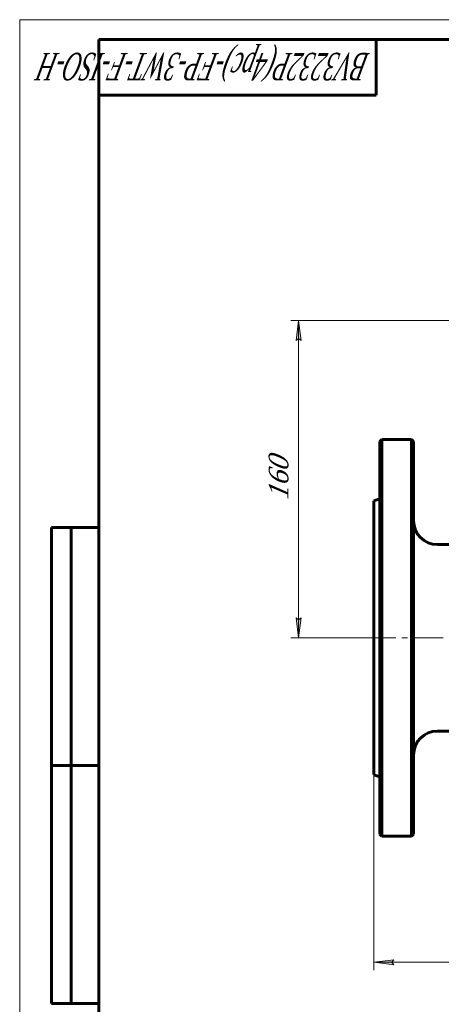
# Model space of a CAD drawing. Header units: millimetres. Extents: x 0 to 614, y 0 to 420.
# Tile 5 of 9: x 0 to 106, y 172 to 420. Entities that reach past the tile are written whole.
import ezdxf

# ---------------------------------------------------------------- set-up
doc = ezdxf.new("R2010")
doc.units = ezdxf.units.MM
for name, pattern in [('K5LT_AXLED', [12, 7.5, -1.5, 1.5, -1.5]), ('K5LT_BASIC', [0]), ('K5LT_THIN', [0])]:
    doc.linetypes.add(name, pattern=pattern)
doc.layers.add('Системный слой', color=7, linetype='Continuous')
doc.layers.add('Системный слой (1)', color=7, linetype='Continuous', true_color=0x6c6c6c)
doc.styles.add('KDIMTEXTSTYLE', font='txt', dxfattribs={"width": 0.96, "oblique": 15, "height": 5})
doc.styles.add('KTEXTSTYLE', font='txt', dxfattribs={"width": 0.96, "height": 5})
doc.dimstyles.new('KDIMSTYLE (0.50)', dxfattribs={"dimtxt": 5, "dimasz": 1, "dimexe": 2, "dimexo": 0, "dimgap": 1, "dimtad": 1, "dimlfac": 2, "dimtxsty": 'KDIMTEXTSTYLE', "dimsah": 1, "dimcen": 0, "dimdle": 1, "dimadec": 0, "dimazin": 0, "dimtfac": 0.667, "dimtmove": 0, "dimatfit": 3, "dimfxl": 1, "dimtvp": 1, "dimtolj": 1, "dimtzin": 0, "dimarcsym": 0})

# ---------------------------------------------------------------- blocks, each defined once
blk = doc.blocks.new('U9')
at = {"layer": 'Системный слой (1)', "color": 143, "linetype": 'K5LT_BASIC', "lineweight": 60, "true_color": 0x33acca}
for p, q in [((89.42, 264.16), (89.42, 298.66)), ((89.42, 229.66), (89.42, 264.16))]:
    blk.add_line(p, q, dxfattribs=at)
blk = doc.blocks.new('U16')
at = {"layer": 'Системный слой (1)', "color": 143, "linetype": 'K5LT_BASIC', "lineweight": 60, "true_color": 0x33acca}
for p, q in [((99.42, 264.16), (99.42, 313.66)), ((99.42, 214.66), (99.42, 264.16))]:
    blk.add_line(p, q, dxfattribs=at)
blk = doc.blocks.new('U22')
at = {"layer": 'Системный слой (1)', "color": 143, "linetype": 'K5LT_BASIC', "lineweight": 60, "true_color": 0x33acca}
for p, q in [((90.92, 313.66), (90.92, 264.16)), ((90.92, 264.16), (90.92, 214.66))]:
    blk.add_line(p, q, dxfattribs=at)
blk = doc.blocks.new('D1')
at = {"layer": 'Системный слой (1)'}
for points in [[(71.06, 339.16), (70.4, 344.16), (69.74, 339.16), (70.4, 339.66)], [(70.4, 264.16), (71.06, 269.16), (70.4, 268.66), (69.74, 269.16)]]:
    blk.add_hatch(color=7, dxfattribs=at).paths.add_polyline_path(points)
at = {"layer": 'Системный слой (1)', "color": 7, "linetype": 'K5LT_THIN', "lineweight": 18, "true_color": 0xffffff}
for p, q in [((159.42, 344.16), (68.4, 344.16)), ((69.74, 339.16), (70.4, 344.16)), ((70.4, 344.16), (71.06, 339.16)), ((70.4, 339.66), (69.74, 339.16)), ((71.06, 339.16), (70.4, 339.66)), ((70.4, 264.16), (69.74, 269.16)), ((69.74, 269.16), (70.4, 268.66)), ((70.4, 268.66), (71.06, 269.16)), ((71.06, 269.16), (70.4, 264.16)), ((89.42, 264.16), (68.4, 264.16))]:
    blk.add_line(p, q, dxfattribs=at)
blk.add_wipeout([(69.4, 298.95), (62.02, 298.95), (62.02, 308.95), (69.4, 308.95)]).dxf.layer = 'Системный слой (1)'
blk.add_line((70.4, 344.16), (70.4, 264.16), dxfattribs=at)
at = {"layer": 'Системный слой (1)', "color": 7, "insert": (62.81, 298.95), "char_height": 5, "attachment_point": 1, "rotation": 90, "style": 'KTEXTSTYLE'}
blk.add_mtext('\\fArial|b0|c204|p34;\\H5.0;\\W1.000;\\Q15;\\fGOST Type AU|b0|i0|c204|p34;\\Q15;\\W0.960;160', dxfattribs=at)
blk = doc.blocks.new('KDIMARROW_01')
at = {"layer": 'Системный слой'}
blk.add_hatch(color=0, dxfattribs=at).paths.add_polyline_path([(-5, -0.66), (0, 0), (-5, 0.66), (-4.5, 0)])
at = {"layer": 'Системный слой', "color": 0, "linetype": 'K5LT_THIN', "lineweight": 18}
for p, q in [((-4.5, 0), (-5, 0.66)), ((-5, 0.66), (0, 0)), ((0, 0), (-5, -0.66)), ((-5, -0.66), (-4.5, 0))]:
    blk.add_line(p, q, dxfattribs=at)
at = {"layer": 'Системный слой (1)', "color": 0, "linetype": 'K5LT_THIN', "lineweight": 18}
blk.add_line((439.69, 264.16), (439.19, 264.16), dxfattribs=at)
blk = doc.blocks.new('D2')
at = {"layer": 'Системный слой (1)'}
for points in [[(94.42, 181.7), (93.92, 182.35), (94.42, 183.01), (89.42, 182.35)], [(229.42, 182.35), (224.42, 183.01), (224.92, 182.35), (224.42, 181.7)]]:
    blk.add_hatch(color=7, dxfattribs=at).paths.add_polyline_path(points)
at = {"layer": 'Системный слой (1)', "color": 7, "linetype": 'K5LT_THIN', "lineweight": 18, "true_color": 0xffffff}
for p, q in [((89.42, 229.66), (89.42, 180.35)), ((229.42, 229.66), (229.42, 180.35)), ((89.42, 182.35), (94.42, 183.01)), ((94.42, 181.7), (89.42, 182.35)), ((94.42, 183.01), (93.92, 182.35)), ((93.92, 182.35), (94.42, 181.7)), ((224.92, 182.35), (224.42, 183.01)), ((224.42, 183.01), (229.42, 182.35)), ((229.42, 182.35), (224.42, 181.7)), ((224.42, 181.7), (224.92, 182.35))]:
    blk.add_line(p, q, dxfattribs=at)
blk.add_wipeout([(153.75, 183.35), (153.75, 190.74), (164.64, 190.74), (164.64, 183.35)]).dxf.layer = 'Системный слой (1)'
blk.add_line((89.42, 182.35), (229.42, 182.35), dxfattribs=at)
at = {"layer": 'Системный слой (1)', "color": 7, "insert": (153.75, 189.94), "char_height": 5, "attachment_point": 1, "style": 'KTEXTSTYLE'}
blk.add_mtext('\\fArial|b0|c204|p34;\\H5.0;\\W1.000;\\Q15;\\fGOST Type AU|b0|i0|c204|p34;\\Q15;\\W0.960;280', dxfattribs=at)
blk = doc.blocks.new('U74')
at = {"color": 7, "linetype": 'K5LT_THIN', "lineweight": 18, "true_color": 0xffffff}
for p, q in [((0, 0), (0, 420)), ((0, 420), (594, 420))]:
    blk.add_line(p, q, dxfattribs=at)
at = {"color": 143, "linetype": 'K5LT_BASIC', "lineweight": 60, "true_color": 0x33acca}
for p, q in [((20, 5), (20, 415)), ((20, 415), (589, 415)), ((90, 415), (90, 401)), ((90, 401), (20, 401)), ((8, 172), (8, 292)), ((20, 292), (8, 292)), ((13, 172), (13, 292)), ((20, 232), (8, 232)), ((20, 172), (8, 172))]:
    blk.add_line(p, q, dxfattribs=at)
at = {"color": 7, "insert": (88.47, 404.64), "char_height": 7, "attachment_point": 1, "rotation": 180, "style": 'KTEXTSTYLE'}
blk.add_mtext('\\fArial|b0|c204|p34;\\H5.0;\\W1.000;\\Q15;\\fGOST Type AU|b0|i0|c204|p34;\\Q15;\\W0.574;\\H7.00;BV3232P(4pc)-FP-3WT-F-ISO-H', dxfattribs=at)

msp = doc.modelspace()

# ---------------------------------------------------------------- linework, layer by layer
at = {"layer": 'Системный слой (1)', "color": 143, "linetype": 'K5LT_BASIC', "lineweight": 60, "true_color": 0x33acca}
for p, q in [((90.9181, 313.6587), (91.4181, 314.1587)), ((91.4181, 264.1587), (91.4181, 314.1587)), ((98.9181, 314.1587), (91.4181, 314.1587)), ((99.4181, 313.6587), (98.9181, 314.1587)), ((98.9181, 314.1587), (98.9181, 264.1587)), ((89.4181, 298.6587), (90.9181, 299.2047)), ((109.6681, 287.6587), (105.4181, 287.6587)), ((91.4181, 214.1587), (91.4181, 264.1587)), ((98.9181, 264.1587), (98.9181, 214.1587)), ((109.6681, 240.6587), (105.4181, 240.6587)), ((89.4181, 229.6587), (90.9181, 229.1128)), ((90.9181, 214.6587), (91.4181, 214.1587)), ((98.9181, 214.1587), (91.4181, 214.1587)), ((99.4181, 214.6587), (98.9181, 214.1587))]:
    msp.add_line(p, q, dxfattribs=at)
at = {"layer": 'Системный слой (1)', "color": 30, "linetype": 'K5LT_AXLED', "lineweight": 18, "true_color": 0xff8000}
msp.add_line((87.4181, 264.1587), (117.6681, 264.1587), dxfattribs=at)
at = {"layer": 'Системный слой (1)', "color": 143, "linetype": 'K5LT_BASIC', "lineweight": 60, "true_color": 0x33acca}
for centre, start, end in [((105.4181, 293.6587), 180, 270), ((105.4181, 234.6587), 90, 180)]:
    msp.add_arc(centre, 6, start, end, dxfattribs=at)

# ---------------------------------------------------------------- block references
at = {"layer": 'Системный слой (1)'}
for name in ['U22', 'U16', 'U9']:
    msp.add_blockref(name, (0, 0), dxfattribs=at)

# ---------------------------------------------------------------- next in the draw order: dimensions: what is measured, and where the dimension line sits
at = {"layer": 'Системный слой (1)', "color": 7}
dim = msp.add_linear_dim(base=(70.4015, 344.1587), p1=(89.4181, 264.1587), p2=(159.4181, 344.1587), angle=90, dimstyle='KDIMSTYLE (0.50)', override={"dimexo": 0, "dimpost": '\\fGOST Type AU|b0|c204|p34;\\H5.0;\\W0.960;\\Q15;<>', "dimblk1": 'KDIMARROW_01', "dimblk2": 'KDIMARROW_01', "dimse1": 0, "dimse2": 0, "dimclrt": 7, "dimtol": 1, "dimtp": 0, "dimtm": 0, "dimtdec": 5, "dimtolj": 1}, dxfattribs=at)
dim.commit()
dim.dimension.update_dxf_attribs({"geometry": 'D1', "text_midpoint": (70.4015, 304.1587), "dimtype": 160})
dim = msp.add_linear_dim(base=(89.4181, 182.3544), p1=(229.4181, 229.6587), p2=(89.4181, 229.6587), dimstyle='KDIMSTYLE (0.50)', override={"dimexo": 0, "dimpost": '\\fGOST Type AU|b0|c204|p34;\\H5.0;\\W0.960;\\Q15;<>', "dimblk1": 'KDIMARROW_01', "dimblk2": 'KDIMARROW_01', "dimse1": 0, "dimse2": 0, "dimclrt": 7, "dimtol": 1, "dimtp": 0, "dimtm": 0, "dimtdec": 5, "dimtolj": 1}, dxfattribs=at)
dim.commit()
dim.dimension.update_dxf_attribs({"geometry": 'D2', "text_midpoint": (159.4181, 182.3544), "dimtype": 160})

# ---------------------------------------------------------------- next in the draw order: block references
msp.add_blockref('U74', (0, 0))

doc.saveas('drawing.dxf')
